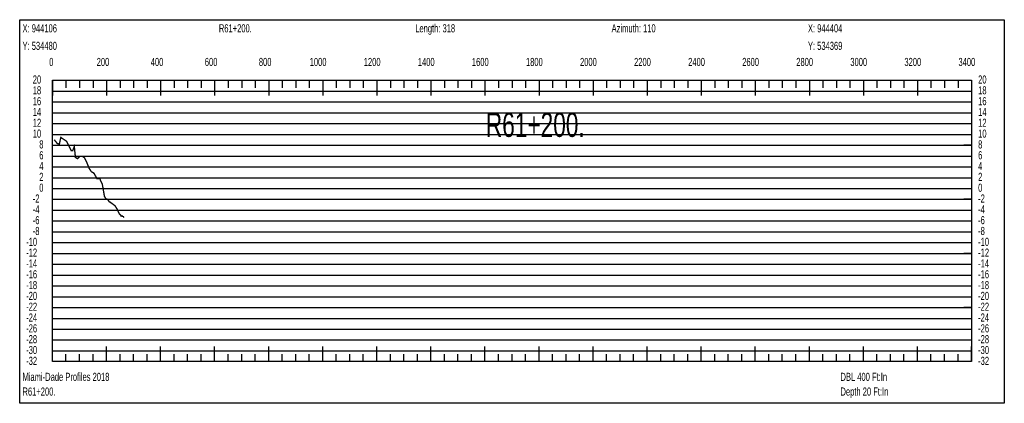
# Model space of a CAD drawing. Header units: inches. Extents: x 471865 to 538526, y 1054316 to 1102451.
# Tile 29 of 114: x 502729 to 506371, y 1065909 to 1067327. Entities that reach past the tile are written whole.
import ezdxf

# ---------------------------------------------------------------- set-up
doc = ezdxf.new("R2010")
doc.units = ezdxf.units.IN
doc.header["$MEASUREMENT"] = 0
for name, color, linetype in [('LABELS', 7, 'Continuous'), ('X_Gr1', 7, 'Continuous'), ('XSECTION', 7, 'Continuous')]:
    doc.layers.add(name, color=color, linetype=linetype)
doc.styles.get("Standard").update_dxf_attribs({"font": 'arial.ttf'})

msp = doc.modelspace()

# ---------------------------------------------------------------- linework, layer by layer
at = {"layer": 'X_Gr1', "color": 6, "linetype": 'Continuous', "lineweight": 18, "true_color": 0xff00ff, "transparency": 33554687, "const_width": 5}
msp.add_lwpolyline([(502856.9, 1066882.7), (502856.9, 1066882.7), (502868.2, 1066868.7), (502875.8, 1066866.7), (502881.2, 1066891.4), (502891.9, 1066884.2), (502901.9, 1066877.6), (502910.9, 1066860.1), (502919.9, 1066842.7), (502925.3, 1066842.9), (502931.1, 1066857.8), (502935.3, 1066817.1), (502943, 1066813), (502952.2, 1066821.7), (502960.4, 1066821.7), (502968.9, 1066816.1), (502977.1, 1066799.5), (502985.4, 1066778.2), (502994.6, 1066764), (503003.4, 1066759.5), (503015.4, 1066738.4), (503024.5, 1066740), (503034.6, 1066719), (503042.6, 1066673.4), (503048.6, 1066663.9), (503054.7, 1066662.7), (503060.1, 1066653.3), (503063.7, 1066652.2), (503068.4, 1066648.5), (503076.3, 1066642.8), (503082.3, 1066638.4), (503087.6, 1066628.9), (503090.6, 1066624.9), (503095.1, 1066613.7), (503098.6, 1066607.8), (503101.9, 1066604.8), (503104.3, 1066600.3), (503107.4, 1066602), (503109.5, 1066599.5), (503112.7, 1066598.6), (503114.4, 1066594.6)], dxfattribs=at)
at = {"layer": 'XSECTION', "color": 18, "linetype": 'Continuous', "true_color": 0x000000}
for points in [[(502729.1, 1067326.5), (506371.5, 1067326.5), (506371.5, 1065908.5), (502729.1, 1065908.5), (502729.1, 1067326.5)], [(502850.3, 1067102.5), (506250.3, 1067102.5), (506250.3, 1066062.5), (502850.3, 1066062.5), (502850.3, 1067102.5)], [(502850.3, 1067102.5), (502850.3, 1067046.1)], [(502850.3, 1067102.5), (502850.3, 1067046.1)], [(502850.3, 1067102.5), (502850.3, 1067074.5)], [(502850.3, 1067102.5), (502850.3, 1067074.5)], [(502900.3, 1067102.5), (502900.3, 1067074.5)], [(502950.3, 1067102.5), (502950.3, 1067074.5)], [(503000.3, 1067102.5), (503000.3, 1067074.5)], [(503050.3, 1067102.5), (503050.3, 1067046.1)], [(503050.3, 1067102.5), (503050.3, 1067074.5)], [(503100.3, 1067102.5), (503100.3, 1067074.5)], [(503150.3, 1067102.5), (503150.3, 1067074.5)], [(503200.3, 1067102.5), (503200.3, 1067074.5)], [(503250.3, 1067102.5), (503250.3, 1067046.1)], [(503250.3, 1067102.5), (503250.3, 1067074.5)], [(503300.3, 1067102.5), (503300.3, 1067074.5)], [(503350.3, 1067102.5), (503350.3, 1067074.5)], [(503400.3, 1067102.5), (503400.3, 1067074.5)], [(503450.3, 1067102.5), (503450.3, 1067046.1)], [(503450.3, 1067102.5), (503450.3, 1067074.5)], [(503500.3, 1067102.5), (503500.3, 1067074.5)], [(503550.3, 1067102.5), (503550.3, 1067074.5)], [(503600.3, 1067102.5), (503600.3, 1067074.5)], [(503650.3, 1067102.5), (503650.3, 1067046.1)], [(503650.3, 1067102.5), (503650.3, 1067074.5)], [(503700.3, 1067102.5), (503700.3, 1067074.5)], [(503750.3, 1067102.5), (503750.3, 1067074.5)], [(503800.3, 1067102.5), (503800.3, 1067074.5)], [(503850.3, 1067102.5), (503850.3, 1067046.1)], [(503850.3, 1067102.5), (503850.3, 1067074.5)], [(503900.3, 1067102.5), (503900.3, 1067074.5)], [(503950.3, 1067102.5), (503950.3, 1067074.5)], [(504000.3, 1067102.5), (504000.3, 1067074.5)], [(504050.3, 1067102.5), (504050.3, 1067046.1)], [(504050.3, 1067102.5), (504050.3, 1067074.5)], [(504100.3, 1067102.5), (504100.3, 1067074.5)], [(504150.3, 1067102.5), (504150.3, 1067074.5)], [(504200.3, 1067102.5), (504200.3, 1067074.5)], [(504250.3, 1067102.5), (504250.3, 1067046.1)], [(504250.3, 1067102.5), (504250.3, 1067074.5)], [(504300.3, 1067102.5), (504300.3, 1067074.5)], [(504350.3, 1067102.5), (504350.3, 1067074.5)], [(504400.3, 1067102.5), (504400.3, 1067074.5)], [(504450.3, 1067102.5), (504450.3, 1067046.1)], [(504450.3, 1067102.5), (504450.3, 1067074.5)], [(504500.3, 1067102.5), (504500.3, 1067074.5)], [(504550.3, 1067102.5), (504550.3, 1067074.5)], [(504600.3, 1067102.5), (504600.3, 1067074.5)], [(504650.3, 1067102.5), (504650.3, 1067046.1)], [(504650.3, 1067102.5), (504650.3, 1067074.5)], [(504700.3, 1067102.5), (504700.3, 1067074.5)], [(504750.3, 1067102.5), (504750.3, 1067074.5)], [(504800.3, 1067102.5), (504800.3, 1067074.5)], [(504850.3, 1067102.5), (504850.3, 1067046.1)], [(504850.3, 1067102.5), (504850.3, 1067074.5)], [(504900.3, 1067102.5), (504900.3, 1067074.5)], [(504950.3, 1067102.5), (504950.3, 1067074.5)], [(505000.3, 1067102.5), (505000.3, 1067074.5)], [(505050.3, 1067102.5), (505050.3, 1067046.1)], [(505050.3, 1067102.5), (505050.3, 1067074.5)], [(505100.3, 1067102.5), (505100.3, 1067074.5)], [(505150.3, 1067102.5), (505150.3, 1067074.5)], [(505200.3, 1067102.5), (505200.3, 1067074.5)], [(505250.3, 1067102.5), (505250.3, 1067046.1)], [(505250.3, 1067102.5), (505250.3, 1067074.5)], [(505300.3, 1067102.5), (505300.3, 1067074.5)], [(505350.3, 1067102.5), (505350.3, 1067074.5)], [(505400.3, 1067102.5), (505400.3, 1067074.5)], [(505450.3, 1067102.5), (505450.3, 1067046.1)], [(505450.3, 1067102.5), (505450.3, 1067074.5)], [(505500.3, 1067102.5), (505500.3, 1067074.5)], [(505550.3, 1067102.5), (505550.3, 1067074.5)], [(505600.3, 1067102.5), (505600.3, 1067074.5)], [(505650.3, 1067102.5), (505650.3, 1067046.1)], [(505650.3, 1067102.5), (505650.3, 1067074.5)], [(505700.3, 1067102.5), (505700.3, 1067074.5)], [(505750.3, 1067102.5), (505750.3, 1067074.5)], [(505800.3, 1067102.5), (505800.3, 1067074.5)], [(505850.3, 1067102.5), (505850.3, 1067046.1)], [(505850.3, 1067102.5), (505850.3, 1067074.5)], [(505900.3, 1067102.5), (505900.3, 1067074.5)], [(505950.3, 1067102.5), (505950.3, 1067074.5)], [(506000.3, 1067102.5), (506000.3, 1067074.5)], [(506050.3, 1067102.5), (506050.3, 1067046.1)], [(506050.3, 1067102.5), (506050.3, 1067074.5)], [(506100.3, 1067102.5), (506100.3, 1067074.5)], [(506150.3, 1067102.5), (506150.3, 1067074.5)], [(506200.3, 1067102.5), (506200.3, 1067074.5)], [(506250.3, 1067102.5), (506250.3, 1067046.1)], [(506250.3, 1067102.5), (506250.3, 1067074.5)], [(502850.3, 1066862.5), (502878.3, 1066862.5)], [(506250.3, 1066862.5), (506222.3, 1066862.5)], [(502850.3, 1066662.5), (502878.3, 1066662.5)], [(506250.3, 1066662.5), (506222.3, 1066662.5)], [(502850.3, 1066462.5), (502878.3, 1066462.5)], [(506250.3, 1066462.5), (506222.3, 1066462.5)], [(502850.3, 1066262.5), (502878.3, 1066262.5)], [(506250.3, 1066262.5), (506222.3, 1066262.5)], [(502850.3, 1066062.5), (502850.3, 1066118.9)], [(502850.3, 1066062.5), (502850.3, 1066118.9)], [(503050.3, 1066062.5), (503050.3, 1066118.9)], [(503250.3, 1066062.5), (503250.3, 1066118.9)], [(503450.3, 1066062.5), (503450.3, 1066118.9)], [(503650.3, 1066062.5), (503650.3, 1066118.9)], [(503850.3, 1066062.5), (503850.3, 1066118.9)], [(504050.3, 1066062.5), (504050.3, 1066118.9)], [(504250.3, 1066062.5), (504250.3, 1066118.9)], [(504450.3, 1066062.5), (504450.3, 1066118.9)], [(504650.3, 1066062.5), (504650.3, 1066118.9)], [(504850.3, 1066062.5), (504850.3, 1066118.9)], [(505050.3, 1066062.5), (505050.3, 1066118.9)], [(505250.3, 1066062.5), (505250.3, 1066118.9)], [(505450.3, 1066062.5), (505450.3, 1066118.9)], [(505650.3, 1066062.5), (505650.3, 1066118.9)], [(505850.3, 1066062.5), (505850.3, 1066118.9)], [(506050.3, 1066062.5), (506050.3, 1066118.9)], [(506250.3, 1066062.5), (506250.3, 1066118.9)], [(502850.3, 1066062.5), (502850.3, 1066090.5)], [(502850.3, 1066062.5), (502850.3, 1066090.5)], [(502900.3, 1066062.5), (502900.3, 1066090.5)], [(502950.3, 1066062.5), (502950.3, 1066090.5)], [(503000.3, 1066062.5), (503000.3, 1066090.5)], [(503050.3, 1066062.5), (503050.3, 1066090.5)], [(503100.3, 1066062.5), (503100.3, 1066090.5)], [(503150.3, 1066062.5), (503150.3, 1066090.5)], [(503200.3, 1066062.5), (503200.3, 1066090.5)], [(503250.3, 1066062.5), (503250.3, 1066090.5)], [(503300.3, 1066062.5), (503300.3, 1066090.5)], [(503350.3, 1066062.5), (503350.3, 1066090.5)], [(503400.3, 1066062.5), (503400.3, 1066090.5)], [(503450.3, 1066062.5), (503450.3, 1066090.5)], [(503500.3, 1066062.5), (503500.3, 1066090.5)], [(503550.3, 1066062.5), (503550.3, 1066090.5)], [(503600.3, 1066062.5), (503600.3, 1066090.5)], [(503650.3, 1066062.5), (503650.3, 1066090.5)], [(503700.3, 1066062.5), (503700.3, 1066090.5)], [(503750.3, 1066062.5), (503750.3, 1066090.5)], [(503800.3, 1066062.5), (503800.3, 1066090.5)], [(503850.3, 1066062.5), (503850.3, 1066090.5)], [(503900.3, 1066062.5), (503900.3, 1066090.5)], [(503950.3, 1066062.5), (503950.3, 1066090.5)], [(504000.3, 1066062.5), (504000.3, 1066090.5)], [(504050.3, 1066062.5), (504050.3, 1066090.5)], [(504100.3, 1066062.5), (504100.3, 1066090.5)], [(504150.3, 1066062.5), (504150.3, 1066090.5)], [(504200.3, 1066062.5), (504200.3, 1066090.5)], [(504250.3, 1066062.5), (504250.3, 1066090.5)], [(504300.3, 1066062.5), (504300.3, 1066090.5)], [(504350.3, 1066062.5), (504350.3, 1066090.5)], [(504400.3, 1066062.5), (504400.3, 1066090.5)], [(504450.3, 1066062.5), (504450.3, 1066090.5)], [(504500.3, 1066062.5), (504500.3, 1066090.5)], [(504550.3, 1066062.5), (504550.3, 1066090.5)], [(504600.3, 1066062.5), (504600.3, 1066090.5)], [(504650.3, 1066062.5), (504650.3, 1066090.5)], [(504700.3, 1066062.5), (504700.3, 1066090.5)], [(504750.3, 1066062.5), (504750.3, 1066090.5)], [(504800.3, 1066062.5), (504800.3, 1066090.5)], [(504850.3, 1066062.5), (504850.3, 1066090.5)], [(504900.3, 1066062.5), (504900.3, 1066090.5)], [(504950.3, 1066062.5), (504950.3, 1066090.5)], [(505000.3, 1066062.5), (505000.3, 1066090.5)], [(505050.3, 1066062.5), (505050.3, 1066090.5)], [(505100.3, 1066062.5), (505100.3, 1066090.5)], [(505150.3, 1066062.5), (505150.3, 1066090.5)], [(505200.3, 1066062.5), (505200.3, 1066090.5)], [(505250.3, 1066062.5), (505250.3, 1066090.5)], [(505300.3, 1066062.5), (505300.3, 1066090.5)], [(505350.3, 1066062.5), (505350.3, 1066090.5)], [(505400.3, 1066062.5), (505400.3, 1066090.5)], [(505450.3, 1066062.5), (505450.3, 1066090.5)], [(505500.3, 1066062.5), (505500.3, 1066090.5)], [(505550.3, 1066062.5), (505550.3, 1066090.5)], [(505600.3, 1066062.5), (505600.3, 1066090.5)], [(505650.3, 1066062.5), (505650.3, 1066090.5)], [(505700.3, 1066062.5), (505700.3, 1066090.5)], [(505750.3, 1066062.5), (505750.3, 1066090.5)], [(505800.3, 1066062.5), (505800.3, 1066090.5)], [(505850.3, 1066062.5), (505850.3, 1066090.5)], [(505900.3, 1066062.5), (505900.3, 1066090.5)], [(505950.3, 1066062.5), (505950.3, 1066090.5)], [(506000.3, 1066062.5), (506000.3, 1066090.5)], [(506050.3, 1066062.5), (506050.3, 1066090.5)], [(506100.3, 1066062.5), (506100.3, 1066090.5)], [(506150.3, 1066062.5), (506150.3, 1066090.5)], [(506200.3, 1066062.5), (506200.3, 1066090.5)], [(506250.3, 1066062.5), (506250.3, 1066090.5)]]:
    msp.add_lwpolyline(points, dxfattribs=at)
at = {"layer": 'XSECTION', "color": 18, "true_color": 0x000000}
for points in [[(502850.3, 1067062.5), (506250.3, 1067062.5)], [(502850.3, 1067022.5), (506250.3, 1067022.5)], [(502850.3, 1066982.5), (506250.3, 1066982.5)], [(502850.3, 1066942.5), (506250.3, 1066942.5)], [(502850.3, 1066902.5), (506250.3, 1066902.5)], [(502850.3, 1066862.5), (506250.3, 1066862.5)], [(502850.3, 1066822.5), (506250.3, 1066822.5)], [(502850.3, 1066782.5), (506250.3, 1066782.5)], [(502850.3, 1066742.5), (506250.3, 1066742.5)], [(502850.3, 1066702.5), (506250.3, 1066702.5)], [(502850.3, 1066662.5), (506250.3, 1066662.5)], [(502850.3, 1066622.5), (506250.3, 1066622.5)], [(502850.3, 1066582.5), (506250.3, 1066582.5)], [(502850.3, 1066542.5), (506250.3, 1066542.5)], [(502850.3, 1066502.5), (506250.3, 1066502.5)], [(502850.3, 1066462.5), (506250.3, 1066462.5)], [(502850.3, 1066422.5), (506250.3, 1066422.5)], [(502850.3, 1066382.5), (506250.3, 1066382.5)], [(502850.3, 1066342.5), (506250.3, 1066342.5)], [(502850.3, 1066302.5), (506250.3, 1066302.5)], [(502850.3, 1066262.5), (506250.3, 1066262.5)], [(502850.3, 1066222.5), (506250.3, 1066222.5)], [(502850.3, 1066182.5), (506250.3, 1066182.5)], [(502850.3, 1066142.5), (506250.3, 1066142.5)], [(502850.3, 1066102.5), (506250.3, 1066102.5)]]:
    msp.add_lwpolyline(points, dxfattribs=at)

# ---------------------------------------------------------------- texts
at = {"layer": 'LABELS', "color": 18, "true_color": 0x000000, "width": 0.666667}
for s, height, p in [('X: 944106', 30, (502739.5, 1067279.7)), ('R61+200.', 30, (503465.9, 1067279.7)), ('Length: 318', 30, (504192.3, 1067279.7)), ('Azimuth: 110', 30, (504918.7, 1067279.7)), ('X: 944404', 30, (505645.1, 1067279.7)), ('Y: 534480', 30, (502739.5, 1067214.9)), ('Y: 534369', 30, (505645.1, 1067214.9)), ('0', 30, (502838.3, 1067155.3)), ('0', 30, (502838.3, 1067155.3)), ('200', 30, (503013.9, 1067155.3)), ('400', 30, (503213.9, 1067155.3)), ('600', 30, (503413.9, 1067155.3)), ('800', 30, (503613.9, 1067155.3)), ('1000', 30, (503801.9, 1067155.3)), ('1200', 30, (504001.9, 1067155.3)), ('1400', 30, (504201.9, 1067155.3)), ('1600', 30, (504401.9, 1067155.3)), ('1800', 30, (504601.9, 1067155.3)), ('2000', 30, (504801.9, 1067155.3)), ('2200', 30, (505001.9, 1067155.3)), ('2400', 30, (505201.9, 1067155.3)), ('2600', 30, (505401.9, 1067155.3)), ('2800', 30, (505601.9, 1067155.3)), ('3000', 30, (505801.9, 1067155.3)), ('3200', 30, (506001.9, 1067155.3)), ('3400', 30, (506201.9, 1067155.3)), ('20', 30, (502777.5, 1067090.5)), ('20', 30, (506274.7, 1067090.5)), ('18', 30, (502777.5, 1067050.5)), ('18', 30, (506274.7, 1067050.5)), ('16', 30, (502777.5, 1067010.5)), ('16', 30, (506274.7, 1067010.5)), ('14', 30, (502777.5, 1066970.5)), ('R61+200.', 90, (504453.5, 1066893.3)), ('14', 30, (506274.7, 1066970.5)), ('12', 30, (502777.5, 1066930.5)), ('12', 30, (506274.7, 1066930.5)), ('10', 30, (502777.5, 1066890.5)), ('10', 30, (506274.7, 1066890.5)), ('8', 30, (502801.5, 1066850.5)), ('8', 30, (506274.7, 1066850.5)), ('6', 30, (502801.5, 1066810.5)), ('6', 30, (506274.7, 1066810.5)), ('4', 30, (502801.5, 1066770.5)), ('4', 30, (506274.7, 1066770.5)), ('2', 30, (502801.5, 1066730.5)), ('2', 30, (506274.7, 1066730.5)), ('0', 30, (502801.5, 1066690.5)), ('0', 30, (506274.7, 1066690.5)), ('-2', 30, (502777.5, 1066650.5)), ('-2', 30, (506274.7, 1066650.5)), ('-4', 30, (502777.5, 1066610.5)), ('-4', 30, (506274.7, 1066610.5)), ('-6', 30, (502777.5, 1066570.5)), ('-6', 30, (506274.7, 1066570.5)), ('-8', 30, (502777.5, 1066530.5)), ('-8', 30, (506274.7, 1066530.5)), ('-10', 30, (502753.1, 1066490.5)), ('-10', 30, (506274.7, 1066490.5)), ('-12', 30, (502753.1, 1066450.5)), ('-12', 30, (506274.7, 1066450.5)), ('-14', 30, (502753.1, 1066410.5)), ('-14', 30, (506274.7, 1066410.5)), ('-16', 30, (502753.1, 1066370.5)), ('-16', 30, (506274.7, 1066370.5)), ('-18', 30, (502753.1, 1066330.5)), ('-18', 30, (506274.7, 1066330.5)), ('-20', 30, (502753.1, 1066290.5)), ('-20', 30, (506274.7, 1066290.5)), ('-22', 30, (502753.1, 1066250.5)), ('-22', 30, (506274.7, 1066250.5)), ('-24', 30, (502753.1, 1066210.5)), ('-24', 30, (506274.7, 1066210.5)), ('-26', 30, (502753.1, 1066170.5)), ('-26', 30, (506274.7, 1066170.5)), ('-28', 30, (502753.1, 1066130.5)), ('-28', 30, (506274.7, 1066130.5)), ('-30', 30, (502753.1, 1066090.5)), ('-30', 30, (506274.7, 1066090.5)), ('-32', 30, (502753.1, 1066050.5)), ('-32', 30, (506274.7, 1066050.5)), ('Miami-Dade Profiles 2018', 30, (502739.5, 1065991.3)), ('DBL 400 Ft:In', 30, (505765.5, 1065991.3)), ('R61+200.', 30, (502739.5, 1065936.9)), ('Depth 20 Ft:In', 30, (505765.5, 1065936.9))]:
    msp.add_text(s, height=height, dxfattribs=at).set_placement(p)

doc.saveas('drawing.dxf')
